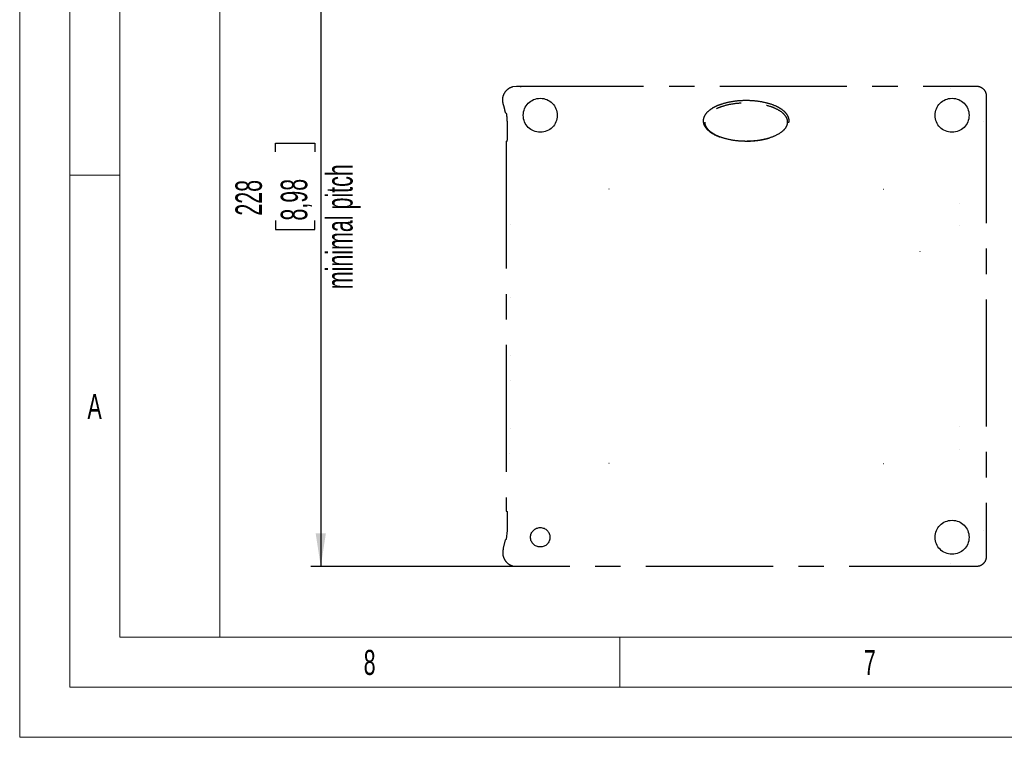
# Model space of a CAD drawing. Header units: millimetres. Extents: x 0 to 1260, y 0 to 891.
# Tile 1 of 56: x 0 to 295, y 0 to 215. Entities that reach past the tile are written whole.
import ezdxf

# ---------------------------------------------------------------- set-up
doc = ezdxf.new("R2010")
doc.units = ezdxf.units.MM
doc.header["$LTSCALE"] = 3
doc.linetypes.add('CENTERX2', pattern=[20.32, 12.7, -2.54, 2.54, -2.54])
doc.layers.add('FORMAT', color=7, linetype='Continuous')
doc.styles.add('SLDTEXTSTYLE0', font='TXT', dxfattribs={"width": 0.605})
doc.styles.add('SLDTEXTSTYLE1', font='TXT', dxfattribs={"width": 0.638186})
doc.dimstyles.new('SLDDIMSTYLE3', dxfattribs={"dimtxt": 7.704956, "dimasz": 9.906, "dimexe": 0, "dimexo": 0.0625, "dimgap": 1.926239, "dimtad": 1, "dimdec": 1, "dimrnd": 1e-09, "dimzin": 12, "dimdsep": 46, "dimtxsty": 'SLDTEXTSTYLE0', "dimsah": 1, "dimcen": 0.09, "dimadec": 0, "dimazin": 3, "dimtfac": 1, "dimtdec": 1, "dimtofl": 0, "dimtmove": 0, "dimatfit": 3, "dimfxl": 1, "dimfrac": 2, "dimtolj": 1, "dimtzin": 12, "dimarcsym": 0})

# ---------------------------------------------------------------- blocks, each defined once
blk = doc.blocks.new('_D_4')
at = {"layer": 'FORMAT'}
for p, q in [((149.02, 279.2), (87.3, 279.2)), ((90.3, 279.2), (90.3, 51.2)), ((76.7, 175.49), (76.7, 178.13)), ((76.7, 178.13), (88.53, 178.13)), ((88.53, 178.13), (88.53, 175.49)), ((76.7, 154.91), (76.7, 152.26)), ((88.53, 152.26), (88.53, 154.91)), ((76.7, 152.26), (88.53, 152.26)), ((149.02, 51.2), (87.3, 51.2))]:
    blk.add_line(p, q, dxfattribs=at)
for points in [[(90.3, 279.2), (88.77, 269.29), (91.82, 269.29)], [(90.3, 51.2), (91.82, 61.11), (88.77, 61.11)]]:
    blk.add_solid(points, dxfattribs=at)
at = {"layer": 'FORMAT', "attachment_point": 1, "rotation": 90, "style": 'SLDTEXTSTYLE0'}
for s, insert, char_height in [('minimal pitch', (91.9, 134.33), 7.9375), ('8,98', (78.3, 154.91), 7.938), ('228', (64.7, 156.38), 7.938)]:
    blk.add_mtext(s, dxfattribs=dict(at, insert=insert, char_height=char_height))

msp = doc.modelspace()

# ---------------------------------------------------------------- linework, layer by layer
at = {"color": 7, "linetype": 'Continuous', "lineweight": 18}
for p, q in [((0, 891), (0, 0)), ((15, 876), (15, 15)), ((60, 861), (60, 30)), ((30, 306.999999), (30, 168.500001)), ((30, 168.500001), (15, 168.500001)), ((30, 168.500001), (30, 30)), ((30, 30), (696.36, 30)), ((180, 30), (180, 15)), ((15, 15), (1245, 15)), ((0, 0), (1260, 0))]:
    msp.add_line(p, q, dxfattribs=at)
at = {"color": 7, "linetype": 'Continuous', "lineweight": 25}
for p, q in [((147.930846, 195.079861), (147.931975, 195.080168)), ((150.28953, 194.919082), (150.29093, 194.999294)), ((279.175651, 194.400155), (279.172603, 194.399273)), ((289.063413, 184.510443), (289.063836, 184.511969)), ((176.74535, 164.343309), (176.735545, 164.353114)), ((259.006991, 164.343309), (259.016796, 164.353114)), ((147.189867, 153.861503), (147.189323, 153.861817)), ((270.108964, 145.685994), (270.016875, 145.778083)), ((147.189361, 131.877372), (147.188815, 131.87742)), ((147.19169, 131.877169), (147.189361, 131.877372)), ((147.189361, 114.547605), (147.188815, 114.547558)), ((147.19169, 114.547809), (147.189361, 114.547605)), ((147.181975, 106.981568), (147.188968, 106.985606)), ((147.19169, 106.987177), (147.188968, 106.985606)), ((147.189323, 92.563161), (147.189867, 92.563475)), ((147.189867, 92.563475), (147.19169, 92.564527)), ((146.974006, 85.103218), (146.980046, 85.109258)), ((176.74535, 82.081669), (176.735545, 82.071863)), ((259.006991, 82.081669), (259.016796, 82.071863)), ((289.063311, 61.917912), (289.063062, 61.919294)), ((147.930845, 51.345117), (147.931975, 51.34481)), ((279.167876, 52.025967), (279.170747, 52.025348))]:
    msp.add_line(p, q, dxfattribs=at)
at = {"color": 7, "linetype": 'CENTERX2', "lineweight": 25}
for p, q in [((147.931975, 195.080168), (149.024841, 195.225587)), ((149.024841, 195.225587), (286.891096, 195.225587)), ((289.889269, 192.227415), (289.889269, 54.197563)), ((145.918525, 187.077153), (145.679516, 187.220489)), ((146.15473, 184.42589), (146.15473, 178.98068)), ((145.891229, 178.598322), (145.891229, 67.826656)), ((145.891712, 178.598804), (146.144311, 178.725066)), ((145.891712, 67.826173), (146.15473, 67.694704)), ((146.15473, 67.694704), (146.15473, 61.999088)), ((145.066282, 56.693103), (145.679516, 59.204489)), ((146.15473, 61.999088), (145.928022, 59.353044)), ((149.024841, 51.19939), (147.931975, 51.34481)), ((286.891096, 51.19939), (149.024841, 51.19939))]:
    msp.add_line(p, q, dxfattribs=at)
for centre, radius in [((156.12617, 186.462489), 5.1), ((279.62617, 186.462489), 5.1), ((279.62617, 59.962489), 5.1), ((156.12617, 59.962489), 2.913011)]:
    msp.add_circle(centre, radius, dxfattribs=at)
msp.add_ellipse((146.14416, 178.979029), major_axis=(0.000069, 0.254018), ratio=0.0416090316, start_param=3.1624019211, end_param=4.7189015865, dxfattribs=at)
at = {"color": 7, "linetype": 'Continuous', "lineweight": 25}
for centre, major_axis, start_param, end_param in [((281.837045, 160.105436), (0.2, 0.006993), 1.604482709, 1.6405655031), ((281.837045, 153.319542), (0.2, -0.006993), 4.6426198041, 4.6787025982), ((281.837045, 93.105436), (0.2, 0.006993), 1.604482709, 1.6405655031), ((281.837045, 86.319542), (0.2, -0.006993), 4.6426198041, 4.6787025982)]:
    msp.add_ellipse(centre, major_axis=major_axis, ratio=0.0348994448, start_param=start_param, end_param=end_param, dxfattribs=at)
at = {"color": 7, "linetype": 'CENTERX2', "lineweight": 25}
for points, knots in [([(145.066282, 189.731875), (144.96155, 190.194012), (144.750464, 191.125438), (145.042922, 192.530056), (145.758554, 193.774336), (146.770823, 194.667292), (147.587435, 194.957724), (147.930846, 195.079861)], [0, 0, 0, 0, 0.2083340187, 0.4198919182, 0.6173642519, 0.8390894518, 1, 1, 1, 1]), ([(286.891096, 195.225587), (287.231157, 195.191324), (287.911146, 195.12281), (288.819492, 194.604137), (289.487261, 193.837633), (289.83697, 192.99896), (289.874183, 192.449972), (289.889269, 192.227415)], [0, 0, 0, 0, 0.2166449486, 0.4332058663, 0.6493373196, 0.8578426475, 1, 1, 1, 1]), ([(145.679516, 187.220489), (145.604146, 187.644017), (145.452866, 188.494111), (145.19545, 189.318305), (145.066282, 189.731875)], [0, 0, 0, 0, 0.4982138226, 1, 1, 1, 1]), ([(230.755183, 184.799989), (230.703122, 184.387215), (230.599287, 183.563949), (229.711394, 182.250176), (228.294628, 181.115327), (226.465166, 180.203018), (224.130096, 179.410843), (221.18237, 178.836973), (217.604632, 178.648626), (213.966202, 178.905218), (210.748275, 179.632935), (208.107993, 180.718596), (206.350841, 181.922459), (205.275494, 183.313963), (204.902768, 184.630995), (205.123319, 185.885116), (205.864317, 187.155147), (207.137853, 188.263557), (208.783428, 189.171276), (210.908413, 189.986631), (213.624477, 190.621329), (216.968816, 190.930232), (220.407787, 190.842981), (223.770054, 190.30177), (226.398936, 189.45065), (228.255002, 188.475184), (229.476073, 187.548379), (230.406663, 186.405301), (230.739236, 185.420736), (230.753115, 184.880483), (230.755183, 184.799989)], [0, 0, 0, 0, 0.021902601, 0.043684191, 0.0797777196, 0.1111284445, 0.1425518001, 0.197864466, 0.2532559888, 0.3117352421, 0.370086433, 0.4094166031, 0.4489704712, 0.4734515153, 0.4981473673, 0.5193291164, 0.5396510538, 0.5734414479, 0.6022239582, 0.6310735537, 0.6827485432, 0.7345113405, 0.789837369, 0.8451081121, 0.8956998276, 0.9213435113, 0.9468980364, 0.9712012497, 0.9957092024, 1, 1, 1, 1]), ([(205.43017, 184.455709), (205.477319, 184.824422), (205.571327, 185.559596), (206.378254, 186.751909), (207.686141, 187.805947), (209.401018, 188.672255), (211.629812, 189.443091), (214.463377, 190.013517), (217.926185, 190.220371), (221.457518, 190.002479), (224.570606, 189.339069), (227.11726, 188.352692), (228.820442, 187.28082), (229.929688, 186.036392), (230.39474, 184.827443), (230.271189, 183.661102), (229.669612, 182.506119), (228.239206, 181.14755), (225.86991, 179.991784), (222.971741, 179.19033), (219.719639, 178.752587), (216.094057, 178.716849), (212.478635, 179.230258), (209.315141, 180.20853), (207.144809, 181.420469), (205.878527, 182.798501), (205.463114, 183.757299), (205.43644, 184.322785), (205.43017, 184.455709)], [0, 0, 0, 0, 0.0204485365, 0.0407721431, 0.0757284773, 0.1067911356, 0.1379269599, 0.1938176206, 0.2497922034, 0.3091485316, 0.3683888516, 0.4071889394, 0.4461692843, 0.4702669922, 0.4946047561, 0.5152897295, 0.5338881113, 0.5645839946, 0.6171053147, 0.665657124, 0.7143027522, 0.7793676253, 0.8443622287, 0.8943409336, 0.9446565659, 0.9685166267, 0.9925994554, 1, 1, 1, 1]), ([(145.918525, 187.077153), (145.920679, 187.071995), (145.924299, 187.063328), (145.936643, 187.006884), (145.949683, 186.938894), (145.961173, 186.872376), (145.967168, 186.834543), (145.969151, 186.822029)], [0, 0, 0, 0, 0.3074339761, 0.5166659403, 0.7270511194, 0.9097216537, 1, 1, 1, 1]), ([(145.969151, 186.822029), (146.023016, 186.427115), (146.131225, 185.633764), (146.146872, 184.829705), (146.15473, 184.42589)], [0, 0, 0, 0, 0.49777939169, 1, 1, 1, 1]), ([(145.928022, 59.353044), (145.912002, 59.344167), (145.853461, 59.311729), (145.770439, 59.26221), (145.706418, 59.221567), (145.679516, 59.204489)], [0, 0, 0, 0, 0.1792827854, 0.6551252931, 1, 1, 1, 1]), ([(145.066282, 56.693103), (144.96155, 56.230966), (144.750464, 55.29954), (145.042922, 53.894922), (145.758554, 52.650642), (146.770822, 51.757687), (147.587434, 51.467254), (147.930845, 51.345117)], [0, 0, 0, 0, 0.20833403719, 0.41989195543, 0.61736430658, 0.83908946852, 1, 1, 1, 1]), ([(289.889269, 54.197563), (289.854886, 53.857497), (289.786137, 53.177529), (289.26749, 52.268728), (288.500601, 51.60062), (287.661762, 51.251312), (287.113202, 51.214354), (286.891096, 51.19939)], [0, 0, 0, 0, 0.2166625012, 0.4332207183, 0.6496156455, 0.858133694, 1, 1, 1, 1])]:
    msp.add_open_spline(points, degree=3, knots=knots, dxfattribs=at)

# ---------------------------------------------------------------- texts
at = {"color": 7, "linetype": 'Continuous', "lineweight": 0, "char_height": 7.500033, "attachment_point": 2, "style": 'SLDTEXTSTYLE1'}
for s, insert in [('A', (22.465157, 102.954209)), ('8', (104.946038, 26.20421)), ('7', (254.946038, 26.20421))]:
    msp.add_mtext(s, dxfattribs=dict(at, insert=insert))

# ---------------------------------------------------------------- dimensions: what is measured, and where the dimension line sits
at = {"layer": 'FORMAT'}
dim = msp.add_linear_dim(base=(102.129514, 51.19939), p1=(149.024841, 279.19939), p2=(149.024841, 51.19939), angle=90, dimstyle='SLDDIMSTYLE3', dxfattribs=at)
dim.commit()
dim.dimension.update_dxf_attribs({"geometry": '_D_4', "text_midpoint": (102.129514, 165.19939), "dimtype": 160})

doc.saveas('drawing.dxf')
